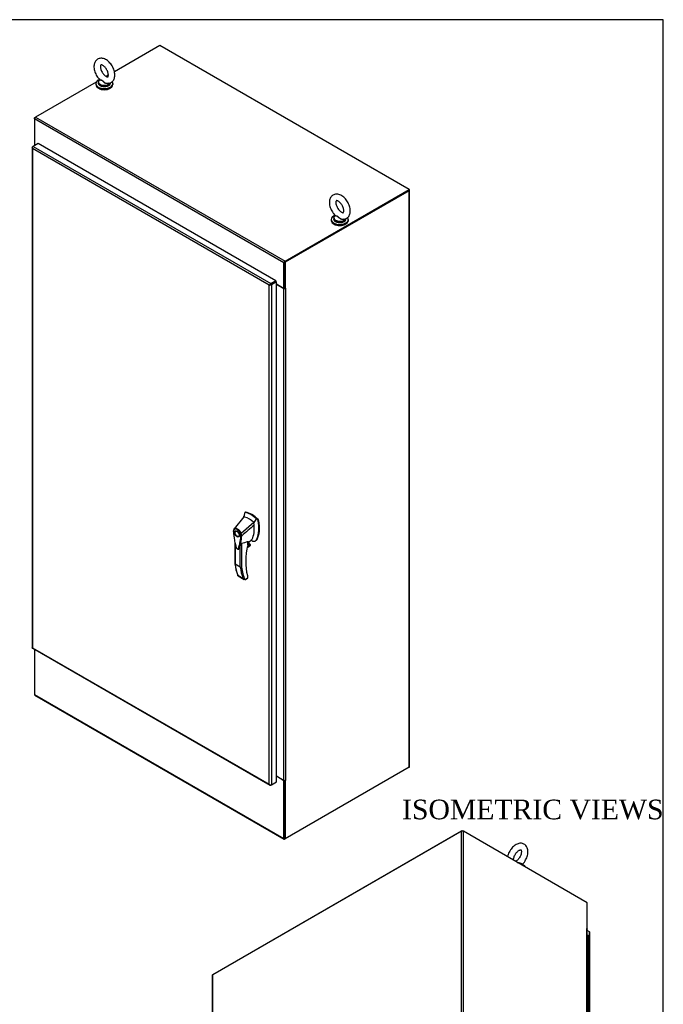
# Model space of a CAD drawing. Header units: inches. Extents: x 1 to 299, y -2 to 199.
# Tile 12 of 12: x 234 to 299, y 99 to 199. Entities that reach past the tile are written whole.
import ezdxf
from ezdxf.enums import TextEntityAlignment as Align

# ---------------------------------------------------------------- set-up
doc = ezdxf.new("R2010")
doc.units = ezdxf.units.IN
doc.header["$MEASUREMENT"] = 0
for name, color, linetype in [('COM54746-60', 7, 'Continuous'), ('COM56670-3', 7, 'Continuous'), ('COM71199-4', 7, 'Continuous'), ('COM71209-3', 7, 'Continuous'), ('COM71210-4', 7, 'Continuous'), ('Default', 7, 'Continuous'), ('HAN13068', 7, 'Continuous'), ('SCS86414', 7, 'Continuous'), ('WAF25377', 7, 'Continuous'), ('WAM254785', 7, 'Continuous')]:
    doc.layers.add(name, color=color, linetype=linetype)
doc.styles.add('SEACAD_Times_New_Roman', font='times.ttf')

# ---------------------------------------------------------------- blocks, each defined once
blk = doc.blocks.new('SE6')
at = {"layer": 'COM56670-3', "color": 7, "linetype": 'Continuous'}
for p, q in [((248.19, 196.3), (243.58, 193.63)), ((273.55, 181.65), (248.19, 196.3)), ((241.71, 192.56), (235.56, 189.01)), ((242.95, 193.27), (242.74, 193.15)), ((260.82, 174.19), (235.46, 188.83)), ((235.46, 188.83), (235.46, 186.22)), ((235.56, 189.01), (260.93, 174.36)), ((235.46, 186.22), (235.55, 186.17)), ((260.93, 174.36), (273.55, 181.65)), ((260.93, 174.28), (273.55, 181.57)), ((273.55, 181.65), (273.55, 181.57)), ((260.82, 171.57), (260.82, 174.19)), ((260.89, 171.61), (260.89, 174.23)), ((259.8, 172.18), (259.8, 172.18)), ((259.87, 172.22), (259.87, 172.22)), ((260.05, 172.02), (260.82, 171.57)), ((260.89, 171.61), (260.82, 171.57))]:
    blk.add_line(p, q, dxfattribs=at)
for centre, major_axis, start_param, end_param in [((235.56, 188.89), (0.071, 0.124), 0.785398, 2.356194), ((260.93, 174.24), (-0.071, -0.124), 3.926991, 5.497787)]:
    blk.add_ellipse(centre, major_axis=major_axis, ratio=0.57735, start_param=start_param, end_param=end_param, dxfattribs=at)
at = {"layer": 'COM71199-4', "color": 7, "linetype": 'Continuous'}
for p, q in [((235.22, 185.92), (235.19, 185.91)), ((235.19, 185.92), (235.19, 135.02)), ((235.23, 185.98), (235.3, 186.02)), ((235.23, 185.83), (235.23, 185.83)), ((235.23, 185.83), (235.23, 135)), ((235.23, 185.83), (235.23, 185.83)), ((259.33, 171.91), (235.23, 185.83)), ((235.23, 185.83), (235.23, 185.83)), ((235.23, 185.83), (235.23, 185.83)), ((235.23, 185.83), (235.23, 185.83)), ((235.81, 186.32), (235.3, 186.02)), ((235.3, 186.02), (259.47, 172.07)), ((259.99, 172.36), (235.81, 186.32)), ((259.43, 171.96), (259.33, 171.91)), ((259.33, 171.91), (259.43, 171.96)), ((259.33, 171.91), (259.33, 171.91)), ((259.33, 121.09), (259.33, 171.91)), ((259.33, 171.91), (259.33, 171.91)), ((259.33, 171.91), (259.33, 171.91)), ((259.33, 171.91), (259.33, 171.91)), ((259.43, 171.96), (259.39, 171.97)), ((259.43, 171.96), (259.42, 171.93)), ((259.47, 171.99), (259.43, 171.96)), ((259.43, 171.96), (259.47, 171.99)), ((259.99, 172.36), (259.47, 172.07)), ((259.99, 172.29), (259.47, 171.99)), ((259.99, 172.29), (259.47, 171.99)), ((259.47, 171.99), (259.47, 171.99)), ((259.47, 171.99), (259.47, 171.99)), ((259.47, 171.99), (259.47, 171.99)), ((259.47, 171.99), (259.47, 171.99)), ((260.05, 172.25), (259.54, 171.95)), ((259.54, 171.95), (259.54, 121.05)), ((259.99, 172.36), (259.99, 172.29)), ((260.05, 172.25), (259.99, 172.29)), ((260.05, 121.35), (260.05, 172.25)), ((235.23, 135), (259.33, 121.09)), ((235.23, 135), (235.23, 135)), ((235.23, 135), (235.23, 135)), ((235.23, 135), (235.23, 135)), ((235.23, 135), (235.23, 135)), ((235.23, 134.96), (259.4, 121)), ((259.54, 121.05), (260.05, 121.35)), ((259.33, 121.09), (259.33, 121.09)), ((259.33, 121.09), (259.33, 121.09)), ((259.33, 121.09), (259.33, 121.09)), ((259.33, 121.09), (259.33, 121.09)), ((259.33, 121.09), (259.33, 121.09)), ((259.4, 121.03), (259.39, 121.01)), ((259.47, 121.01), (259.54, 121.05))]:
    blk.add_line(p, q, dxfattribs=at)
for centre, radius, start, end in [((235.36, 185.94), 0.169, 188.668, 221.4311), ((235.48, 185.91), 0.26, 175.7057, 198.6064), ((259.56, 171.77), 0.268, 130.2492, 148.191), ((259.33, 172.18), 0.268, 271.809, 289.7508), ((259.49, 121.14), 0.169, 198.5689, 231.332), ((259.53, 121.26), 0.26, 221.3936, 244.2943)]:
    blk.add_arc(centre, radius, start, end, dxfattribs=at)
for centre, major_axis, start_param, end_param in [((235.33, 185.92), (0.143, 0), 2.356194, 3.27243), ((235.3, 185.9), (0.071, 0.124), 0.785398, 1.701633), ((259.47, 171.95), (0.072, 0.124), 0.785398, 1.701633), ((259.44, 172.01), (0.143, 0), 4.581552, 5.497787), ((235.33, 135.02), (0.143, 0), 3.141593, 3.27243), ((235.3, 135.08), (0.071, 0.124), 3.010756, 3.141593), ((259.47, 121.13), (0.071, 0.124), 3.010756, 3.926991), ((259.44, 121.11), (0.143, 0), 4.581552, 5.497787)]:
    blk.add_ellipse(centre, major_axis=major_axis, ratio=0.57735, start_param=start_param, end_param=end_param, dxfattribs=at)
for points in [[(235.19, 135.01), (235.19, 135.01), (235.2, 135.01), (235.21, 135), (235.21, 135), (235.22, 135), (235.22, 135), (235.23, 135)], [(235.22, 134.96), (235.22, 134.97), (235.22, 134.97), (235.22, 134.98), (235.22, 134.99), (235.22, 134.99), (235.23, 135), (235.23, 135)]]:
    blk.add_open_spline(points, degree=3, knots=[0, 0, 0, 0, 0.5, 0.5, 0.75, 0.75, 1, 1, 1, 1], dxfattribs=at)
at = {"layer": 'COM71209-3', "color": 7, "linetype": 'Continuous'}
for p, q in [((235.46, 134.82), (235.46, 130.23)), ((235.46, 130.23), (260.82, 115.58)), ((235.49, 130.16), (260.85, 115.52)), ((260.82, 121.46), (260.05, 121.91)), ((260.86, 121.49), (260.82, 121.46)), ((260.82, 115.58), (260.82, 121.46)), ((260.89, 115.62), (260.89, 121.48)), ((260.93, 115.52), (260.96, 115.54))]:
    blk.add_line(p, q, dxfattribs=at)
for centre, end_param in [((235.56, 130.29), 3.141593), ((260.93, 115.64), 3.926991)]:
    blk.add_ellipse(centre, major_axis=(0.071, 0.124), ratio=0.57735, start_param=2.356194, end_param=end_param, dxfattribs=at)
at = {"layer": 'COM71210-4', "color": 7, "linetype": 'Continuous'}
for p, q in [((235.46, 188.95), (235.56, 189.01)), ((235.49, 188.93), (235.46, 188.95)), ((235.46, 188.83), (235.46, 188.95)), ((235.45, 186.23), (235.45, 186.11)), ((235.53, 186.15), (235.49, 186.17)), ((235.49, 186.17), (235.49, 186.14)), ((273.49, 181.54), (260.89, 174.26)), ((273.56, 181.5), (260.96, 174.23)), ((273.55, 181.62), (273.56, 181.62)), ((273.56, 122.82), (273.56, 181.5)), ((273.6, 122.88), (273.6, 181.56)), ((260.89, 171.61), (260.89, 174.26)), ((260.89, 174.26), (260.96, 174.23)), ((260.96, 174.23), (260.96, 171.57)), ((260.79, 171.57), (260.05, 171.99)), ((260.79, 171.57), (260.79, 121.51)), ((260.89, 171.61), (260.96, 171.57)), ((261.01, 171.6), (260.96, 171.57)), ((260.99, 171.59), (261.01, 171.58)), ((260.99, 171.57), (261.01, 171.58)), ((260.99, 171.57), (260.99, 121.51)), ((261.01, 171.58), (261.01, 171.6)), ((273.56, 122.82), (260.96, 115.54)), ((260.79, 121.51), (260.05, 121.93)), ((260.89, 115.58), (260.89, 121.48)), ((260.96, 121.46), (260.92, 121.49)), ((261.01, 121.5), (260.96, 121.46)), ((260.96, 121.46), (260.96, 115.54)), ((260.99, 121.51), (261.01, 121.52)), ((260.99, 121.51), (261.01, 121.5)), ((261.01, 121.52), (261.01, 121.5)), ((260.89, 115.58), (260.96, 115.54))]:
    blk.add_line(p, q, dxfattribs=at)
for centre, major_axis, start_param, end_param in [((235.6, 186.23), (0.143, 0), 2.806736, 3.926991), ((273.46, 181.56), (-0.143, 0), 2.356194, 3.926991), ((260.89, 171.63), (-0.143, 0), 0.785398, 2.356194), ((260.89, 171.63), (-0.048, 0), 1.169795, 1.971798), ((273.46, 122.88), (-0.143, 0), 2.356194, 3.141593), ((260.89, 121.57), (-0.143, 0), 0.785398, 2.356194)]:
    blk.add_ellipse(centre, major_axis=major_axis, ratio=0.57735, start_param=start_param, end_param=end_param, dxfattribs=at)
at = {"layer": 'HAN13068', "color": 7, "linetype": 'Continuous'}
for p, q in [((256.8, 148.67), (256.75, 148.32)), ((256.81, 148.71), (256.8, 148.67)), ((256.89, 148.78), (256.83, 148.74)), ((256.86, 148.75), (256.92, 148.78)), ((256.75, 148.32), (255.74, 147.1)), ((257.75, 147.74), (256.48, 146.61)), ((258.14, 148.01), (258.01, 148.14)), ((258.14, 148.01), (258.19, 148.05)), ((258.19, 147.91), (258.25, 147.94)), ((255.74, 147.1), (255.72, 147.06)), ((256, 146.89), (255.91, 146.84)), ((256.21, 146.32), (256.3, 146.37)), ((256.53, 146.37), (256.53, 146.37)), ((255.83, 145.74), (255.83, 143.55)), ((255.86, 145.6), (255.86, 143.51)), ((256.38, 143.21), (256.38, 145.39)), ((256.5, 145.65), (256.5, 143.22)), ((257.08, 145.2), (257.35, 145.36)), ((257.09, 145.22), (257.38, 145.39)), ((257.41, 145.46), (257.1, 145.28)), ((257.11, 145.33), (257.39, 145.5)), ((257.15, 145.48), (257.15, 145.82)), ((257.15, 145.48), (257.26, 145.55)), ((257.16, 145.72), (257.54, 145.99)), ((257.16, 145.51), (257.16, 145.8)), ((257.26, 145.55), (257.26, 145.8)), ((257.27, 145.56), (257.27, 145.8)), ((257.39, 145.5), (257.27, 145.57)), ((257.91, 145.86), (257.97, 145.9)), ((258.02, 145.98), (258.08, 146.01)), ((256.38, 143.21), (255.86, 143.51)), ((256.12, 142.39), (256.64, 142.09)), ((257.14, 142.34), (257.12, 142.4)), ((256.15, 142.32), (256.78, 141.95)), ((256.84, 141.93), (257.13, 142.1)), ((256.91, 141.94), (257.12, 142.07)), ((257.13, 142.1), (257.13, 142.3)), ((257.15, 142.12), (257.15, 142.28))]:
    blk.add_line(p, q, dxfattribs=at)
for centre, radius, start, end in [((249.79, 149.06), 6.99, 353.8843, 354.5783), ((256.86, 148.7), 0.0478, 80.5716, 170.0937), ((255.29, 147.19), 2.99, 336.0649, 13.9955), ((257.99, 147.87), 0.21, 12.1242, 44.3115), ((256.01, 146.89), 0.337, 153.4541, 184.2061), ((255.99, 146.83), 0.32, 141.112, 182.475), ((256.01, 146.89), 0.337, 141.5522, 146.8582), ((251.56, 146.74), 4.98, 340.5654, 355.8254), ((256.4, 146.77), 0.181, 272.9811, 295.5392), ((255.74, 146.36), 0.708, 1.4293, 19.0682), ((256.49, 146.46), 0.0931, 241.1724, 292.5455), ((255.77, 146.33), 0.755, 2.9815, 21.3214), ((256.24, 147.88), 2.25, 276.8327, 293.9054), ((257.1, 145.51), 0.06, 346.4629, 0), ((257.29, 145.46), 0.119, 301.763, 322.5007), ((257.37, 145.46), 0.0385, 352.4842, 59.4722), ((256.15, 142.77), 3.42, 65.1777, 67.5781), ((256.16, 145.12), 0.105, 246.7835, 310.8741), ((260.33, 144.02), 4.52, 185.9546, 201.783), ((256.44, 143.33), 0.133, 243.41, 300.7988), ((256.95, 142.27), 0.36, 210.4521, 251.4662), ((256.69, 142), 0.158, 335.6435, 336.4006), ((257.09, 142.12), 0.06, 300, 360)]:
    blk.add_arc(centre, radius, start, end, dxfattribs=at)
for centre, major_axis, ratio, start_param, end_param in [((259.36, 146.49), (-1.86, 3.22), 0.57735, 0.554197, 0.65814), ((257.5, 146.4), (-1.29, 2.24), 0.57735, 5.216072, 5.852948), ((256.95, 148.67), (0.062, -0.108), 0.57735, 2.711356, 3.141593), ((257.56, 146.43), (-1.29, 2.24), 0.57735, 5.142626, 5.852948), ((257.25, 146.26), (-1.14, 1.98), 0.57735, -0.49151, -0.47064), ((257.25, 146.26), (-1.14, 1.98), 0.57735, -0.533193, -0.49151), ((257.25, 146.26), (-1.14, 1.98), 0.57735, 5.183029, 5.749992), ((255.39, 148.5), (1.71, -2.96), 0.57735, 0.347274, 0.9125), ((255.39, 148.5), (1.71, -2.96), 0.57735, 0.961917, 1.005578), ((255.39, 148.5), (1.71, -2.96), 0.57735, 0.934083, 0.961917), ((255.39, 148.5), (1.71, -2.96), 0.57735, 0.9125, 0.934083), ((255.7, 148.67), (1.86, -3.22), 0.57735, 0.347274, 1.032882), ((258.16, 147.97), (0.063, -0.108), 0.57735, 1.032882, 2.001033), ((256.15, 146.63), (0.175, -0.303), 0.57735, 3.396895, 3.682808), ((256.15, 146.63), (0.175, -0.303), 0.57735, 5.74197, 6.027883), ((261.51, 146.37), (-3.24, -5.61), 0.57735, 5.185461, 5.779523), ((257.1, 145.51), (-0.06, 0), 0.57735, 2.356194, 3.141593), ((257.1, 145.51), (-0.0583, 0.014), 0.372014, 2.470308, 3.141593), ((257.1, 145.62), (-0.101, -0.175), 0.57735, 1.252561, 2.851005), ((257.09, 145.62), (-0.094, -0.162), 0.57735, 1.387509, 2.781229), ((257.24, 145.56), (-0.03, 0), 0.57735, 2.356194, 3.141593), ((257.33, 145.43), (-0.063, -0.108), 0.57735, 1.492881, 2.113829), ((257.29, 146.37), (-0.225, 0.39), 0.57735, 3.225014, 3.488867), ((257.54, 146.51), (0.375, -0.65), 0.57735, -0.71714, -0.516378), ((257.54, 146.51), (-0.375, 0.65), 0.57735, 2.625215, 3.488867), ((257.6, 146.55), (-0.375, 0.65), 0.57735, 3.141593, 3.488867), ((261.05, 147.27), (-3.7, -6.41), 0.57735, -0.658671, -0.441314), ((261.57, 146.97), (-3.7, -6.41), 0.57735, -0.658671, -0.441314), ((261.63, 146.93), (-3.65, -6.33), 0.57735, 5.625294, 5.881649), ((261.51, 146.37), (-3.24, -5.61), 0.57735, -0.503663, -0.488515), ((257.08, 142.32), (-0.0573, -0.0179), 0.720992, 2.15675, 3.142729), ((257.06, 142.14), (-0.0623, 0.0676), 0.368973, 3.059018, 3.844416), ((257.06, 142.14), (-0.0897, 0.0201), 0.368973, 2.438769, 3.224167)]:
    blk.add_ellipse(centre, major_axis=major_axis, ratio=ratio, start_param=start_param, end_param=end_param, dxfattribs=at)
for major_axis in [(0.175, -0.303), (0.15, -0.26)]:
    blk.add_ellipse((256.06, 146.58), major_axis=major_axis, ratio=0.57735, dxfattribs=at)
for points in [[(257.79, 147.46), (257.37, 147.1), (256.95, 146.74), (256.53, 146.37)], [(258.01, 148.14), (257.92, 148), (257.84, 147.87), (257.75, 147.74)], [(256.26, 145.08), (256.25, 145.06), (256.24, 145.05), (256.23, 145.04)]]:
    blk.add_open_spline(points, degree=3, dxfattribs=at)
for points, knots in [([(255.67, 146.86), (255.67, 146.86), (255.66, 146.86), (255.66, 146.85), (255.66, 146.84), (255.66, 146.84), (255.66, 146.84), (255.66, 146.83), (255.66, 146.83), (255.66, 146.83), (255.67, 146.82), (255.67, 146.82), (255.67, 146.82), (255.68, 146.82)], [0, 0, 0, 0, 0.25, 0.25, 0.5, 0.5, 0.625, 0.625, 0.75, 0.75, 0.875, 0.875, 1, 1, 1, 1]), ([(255.68, 146.82), (255.7, 146.53), (255.73, 146.24), (255.81, 145.79), (255.84, 145.64), (255.9, 145.42), (255.92, 145.34), (255.94, 145.24), (255.95, 145.22), (255.96, 145.19), (255.97, 145.17), (256, 145.11), (256.03, 145.08), (256.08, 145.06), (256.09, 145.06), (256.1, 145.05)], [0, 0, 0, 0, 0.25, 0.25, 0.375, 0.375, 0.4375, 0.4375, 0.453125, 0.453125, 0.46875, 0.46875, 0.5, 0.5, 0.5136452, 0.5136452, 0.5136452, 0.5136452]), ([(255.74, 147.1), (255.74, 147.09), (255.73, 147.08), (255.73, 147.05), (255.74, 147.04), (255.75, 147.03)], [0, 0, 0, 0, 0.5, 0.5, 1, 1, 1, 1]), ([(255.74, 147.1), (255.77, 147.12), (255.79, 147.13), (255.85, 147.15), (255.88, 147.16), (255.95, 147.15), (255.98, 147.15), (256.05, 147.12), (256.09, 147.1), (256.16, 147.05), (256.2, 147.02), (256.27, 146.95), (256.3, 146.92), (256.36, 146.84), (256.39, 146.79), (256.44, 146.7), (256.46, 146.65), (256.48, 146.61)], [0, 0, 0, 0, 0.125, 0.125, 0.25, 0.25, 0.375, 0.375, 0.5, 0.5, 0.625, 0.625, 0.75, 0.75, 0.875, 0.875, 1, 1, 1, 1]), ([(256.41, 146.59), (256.39, 146.63), (256.37, 146.67), (256.35, 146.73), (256.34, 146.74), (256.33, 146.76), (256.32, 146.77), (256.3, 146.8), (256.29, 146.81), (256.26, 146.85), (256.25, 146.87), (256.23, 146.89), (256.22, 146.9), (256.2, 146.92), (256.2, 146.93), (256.16, 146.96), (256.12, 146.99), (256.06, 147.03), (256.03, 147.05), (255.99, 147.07), (255.98, 147.07), (255.96, 147.07), (255.95, 147.08), (255.93, 147.08), (255.91, 147.08), (255.88, 147.09), (255.87, 147.09), (255.84, 147.08), (255.83, 147.08), (255.79, 147.07), (255.77, 147.05), (255.75, 147.03)], [0, 0, 0, 0, 0.125, 0.125, 0.15625, 0.15625, 0.1875, 0.1875, 0.25, 0.25, 0.3125, 0.3125, 0.34375, 0.34375, 0.375, 0.375, 0.5, 0.5, 0.625, 0.625, 0.65625, 0.65625, 0.6875, 0.6875, 0.75, 0.75, 0.8125, 0.8125, 0.875, 0.875, 1, 1, 1, 1]), ([(256.1, 145.05), (256.12, 145.05), (256.13, 145.05), (256.16, 145.06), (256.16, 145.07), (256.18, 145.09), (256.18, 145.11), (256.21, 145.17), (256.23, 145.23), (256.28, 145.4), (256.31, 145.51), (256.39, 145.86), (256.43, 146.11), (256.45, 146.38)], [0.5136452, 0.5136452, 0.5136452, 0.5136452, 0.53125, 0.53125, 0.546875, 0.546875, 0.5625, 0.5625, 0.625, 0.625, 0.75, 0.75, 1, 1, 1, 1]), ([(256.38, 145.39), (256.36, 145.32), (256.33, 145.25), (256.3, 145.15), (256.29, 145.12), (256.27, 145.07), (256.26, 145.06), (256.24, 145.05)], [0, 0, 0, 0, 0.2045748, 0.2045748, 0.3106572, 0.3106572, 0.3641506, 0.3641506, 0.3641506, 0.3641506]), ([(256.38, 145.39), (256.39, 145.43), (256.4, 145.47), (256.43, 145.54), (256.44, 145.56), (256.46, 145.6), (256.46, 145.61), (256.48, 145.63), (256.48, 145.63), (256.49, 145.64), (256.5, 145.65), (256.5, 145.65)], [0, 0, 0, 0, 0.5, 0.5, 0.75, 0.75, 0.875, 0.875, 0.9375, 0.9375, 1, 1, 1, 1]), ([(257.15, 145.82), (257.15, 145.82), (257.15, 145.83), (257.16, 145.83), (257.16, 145.82), (257.16, 145.82), (257.16, 145.82), (257.16, 145.81), (257.16, 145.81), (257.16, 145.81), (257.16, 145.81), (257.16, 145.81)], [0, 0, 0, 0, 0.0625, 0.0625, 0.125, 0.125, 0.25, 0.25, 0.375, 0.375, 0.3976584, 0.3976584, 0.3976584, 0.3976584]), ([(255.86, 143.51), (255.86, 143.51), (255.85, 143.51), (255.85, 143.52), (255.84, 143.52), (255.84, 143.53), (255.84, 143.53), (255.83, 143.54), (255.83, 143.54), (255.83, 143.55)], [0, 0, 0, 0, 0.125, 0.125, 0.25, 0.25, 0.375, 0.375, 0.4994523, 0.4994523, 0.4994523, 0.4994523]), ([(256.15, 142.32), (256.15, 142.32), (256.15, 142.32), (256.14, 142.33), (256.14, 142.33), (256.13, 142.34), (256.13, 142.35), (256.12, 142.36), (256.12, 142.37), (256.12, 142.38), (256.12, 142.38), (256.12, 142.39)], [0.2815674, 0.2815674, 0.2815674, 0.2815674, 0.375, 0.375, 0.5, 0.5, 0.75, 0.75, 0.875, 0.875, 1, 1, 1, 1]), ([(257.15, 142.28), (257.15, 142.28), (257.15, 142.28), (257.15, 142.31), (257.14, 142.32), (257.14, 142.34)], [0, 0, 0, 0, 0.010769, 0.221303, 1, 1, 1, 1]), ([(256.84, 141.93), (256.85, 141.93), (256.87, 141.93), (256.88, 141.93), (256.89, 141.93), (256.9, 141.94), (256.9, 141.94), (256.91, 141.94)], [0, 0, 0, 0, 0.25, 0.25, 0.375, 0.375, 0.4533737, 0.4533737, 0.4533737, 0.4533737]), ([(257.15, 142.28), (257.15, 142.28), (257.15, 142.28), (257.15, 142.28), (257.15, 142.28), (257.14, 142.29), (257.13, 142.29), (257.13, 142.3)], [0.4406417, 0.4406417, 0.4406417, 0.4406417, 0.5, 0.5, 0.75, 0.75, 1, 1, 1, 1])]:
    blk.add_open_spline(points, degree=3, knots=knots, dxfattribs=at)
at = {"layer": 'SCS86414', "color": 7, "linetype": 'Continuous'}
for p, q in [((241.93, 192.57), (241.93, 192.47)), ((242.08, 192.82), (242.06, 192.81)), ((243.18, 192.47), (243.18, 192.51)), ((265.88, 178.74), (265.88, 178.64)), ((266.03, 179), (266.01, 178.98)), ((267.13, 178.64), (267.13, 178.68))]:
    blk.add_line(p, q, dxfattribs=at)
for centre, major_axis, start_param, end_param in [((242.55, 192.6), (0.611, 0), 3.052327, 5.964248), ((242.55, 192.57), (-0.625, 0), 5.983062, 6.283185), ((242.55, 192.57), (-0.625, 0), 0, 0.608397), ((242.55, 192.47), (-0.625, 0), 0, 3.141593), ((242.55, 192.6), (0.611, 0), 2.514731, 3.052327), ((242.55, 192.57), (-0.625, 0), 2.579285, 2.948635), ((242.55, 192.57), (-0.625, 0), 0.608397, 2.579285), ((266.5, 178.77), (0.611, 0), 3.052327, 5.964248), ((266.5, 178.74), (-0.625, 0), 5.983071, 6.283185), ((266.5, 178.74), (-0.625, 0), 0, 0.608397), ((266.5, 178.64), (-0.625, 0), 0, 3.141593), ((266.5, 178.77), (0.611, 0), 2.514731, 3.052327), ((266.5, 178.74), (-0.625, 0), 0.608397, 2.579285), ((266.5, 178.74), (-0.625, 0), 2.579285, 2.948635)]:
    blk.add_ellipse(centre, major_axis=major_axis, ratio=0.57735, start_param=start_param, end_param=end_param, dxfattribs=at)
for points, knots in [([(243.62, 193.3), (243.62, 193.34), (243.61, 193.45), (243.58, 193.65), (243.51, 193.88), (243.4, 194.11), (243.27, 194.33), (243.12, 194.52), (242.95, 194.7), (242.76, 194.84), (242.57, 194.93), (242.37, 194.99), (242.19, 195), (242.02, 194.97), (241.85, 194.9), (241.71, 194.79), (241.61, 194.65), (241.54, 194.48), (241.49, 194.29), (241.49, 194.08), (241.51, 193.86), (241.58, 193.63), (241.67, 193.4), (241.79, 193.18), (241.93, 192.98), (242.03, 192.88), (242.09, 192.82)], [0, 0, 0, 0, 0.024787, 0.069453, 0.113962, 0.158296, 0.202572, 0.247014, 0.291831, 0.337306, 0.383606, 0.424643, 0.463547, 0.500798, 0.540979, 0.579457, 0.617311, 0.655904, 0.696381, 0.739066, 0.783259, 0.827805, 0.87219, 0.916461, 0.960834, 1, 1, 1, 1]), ([(242.96, 193.3), (242.96, 193.28), (242.95, 193.22), (242.94, 193.15), (242.92, 193.11), (242.91, 193.11), (242.9, 193.11), (242.86, 193.1), (242.79, 193.12), (242.69, 193.17), (242.58, 193.26), (242.47, 193.38), (242.36, 193.52), (242.27, 193.68), (242.2, 193.84), (242.16, 194), (242.15, 194.14), (242.16, 194.24), (242.18, 194.31), (242.2, 194.33), (242.2, 194.33), (242.21, 194.33), (242.26, 194.33), (242.35, 194.31), (242.45, 194.24), (242.56, 194.15), (242.68, 194.02), (242.78, 193.87), (242.86, 193.71), (242.92, 193.55), (242.95, 193.4), (242.95, 193.33), (242.96, 193.3)], [0, 0, 0, 0, 0.017213, 0.049615, 0.082435, 0.117498, 0.162271, 0.194451, 0.225318, 0.258062, 0.291117, 0.324957, 0.359511, 0.394465, 0.429437, 0.463946, 0.497681, 0.530541, 0.563018, 0.596371, 0.633793, 0.669621, 0.701386, 0.735005, 0.767832, 0.801096, 0.835174, 0.869885, 0.904887, 0.939758, 0.974063, 1, 1, 1, 1]), ([(242.96, 192.45), (242.96, 192.45), (242.96, 192.45), (242.91, 192.42), (242.85, 192.41), (242.76, 192.42), (242.73, 192.42), (242.67, 192.45), (242.64, 192.46), (242.56, 192.51), (242.51, 192.55), (242.44, 192.62), (242.42, 192.64), (242.37, 192.69), (242.35, 192.71), (242.31, 192.74), (242.28, 192.75), (242.24, 192.76), (242.22, 192.76), (242.16, 192.76), (242.13, 192.77), (242.08, 192.78), (242.07, 192.79), (242.08, 192.81)], [0.560449, 0.560449, 0.560449, 0.560449, 0.5625, 0.5625, 0.625, 0.625, 0.65625, 0.65625, 0.6875, 0.6875, 0.75, 0.75, 0.78125, 0.78125, 0.8125, 0.8125, 0.84375, 0.84375, 0.875, 0.875, 0.9375, 0.9375, 1, 1, 1, 1]), ([(242.08, 192.82), (242.09, 192.82), (242.1, 192.81), (242.13, 192.8), (242.16, 192.79), (242.22, 192.78), (242.24, 192.78), (242.28, 192.77), (242.3, 192.76), (242.37, 192.72), (242.42, 192.67), (242.51, 192.59), (242.56, 192.55), (242.67, 192.48), (242.73, 192.46), (242.79, 192.45), (242.8, 192.45), (242.81, 192.45)], [0.0403192, 0.0403192, 0.0403192, 0.0403192, 0.0625, 0.0625, 0.125, 0.125, 0.15625, 0.15625, 0.1875, 0.1875, 0.25, 0.25, 0.3125, 0.3125, 0.375, 0.375, 0.3803719, 0.3803719, 0.3803719, 0.3803719]), ([(242.81, 192.45), (242.82, 192.45), (242.9, 192.44), (243.03, 192.45), (243.2, 192.5), (243.34, 192.6), (243.46, 192.73), (243.55, 192.89), (243.6, 193.07), (243.62, 193.21), (243.62, 193.29), (243.62, 193.3)], [0, 0, 0, 0, 0.040336, 0.171029, 0.298049, 0.433083, 0.564709, 0.696808, 0.834081, 0.981566, 1, 1, 1, 1]), ([(267.57, 179.47), (267.57, 179.51), (267.56, 179.62), (267.53, 179.83), (267.46, 180.06), (267.35, 180.29), (267.22, 180.5), (267.07, 180.7), (266.9, 180.87), (266.71, 181.01), (266.52, 181.11), (266.32, 181.16), (266.14, 181.17), (265.97, 181.15), (265.8, 181.07), (265.66, 180.96), (265.56, 180.82), (265.49, 180.65), (265.44, 180.47), (265.44, 180.26), (265.46, 180.03), (265.53, 179.8), (265.62, 179.57), (265.74, 179.35), (265.88, 179.15), (265.98, 179.05), (266.04, 178.99)], [0, 0, 0, 0, 0.024787, 0.069453, 0.113962, 0.158296, 0.202572, 0.247014, 0.291831, 0.337306, 0.383606, 0.424643, 0.463547, 0.500798, 0.540979, 0.579457, 0.617311, 0.655904, 0.696381, 0.739066, 0.783259, 0.827805, 0.87219, 0.916461, 0.960834, 1, 1, 1, 1]), ([(266.91, 179.47), (266.9, 179.45), (266.9, 179.4), (266.89, 179.33), (266.86, 179.29), (266.86, 179.28), (266.85, 179.28), (266.81, 179.28), (266.74, 179.3), (266.64, 179.35), (266.53, 179.43), (266.42, 179.55), (266.31, 179.69), (266.22, 179.85), (266.15, 180.02), (266.11, 180.17), (266.1, 180.31), (266.11, 180.42), (266.13, 180.48), (266.15, 180.5), (266.15, 180.5), (266.16, 180.51), (266.21, 180.51), (266.29, 180.48), (266.4, 180.42), (266.51, 180.32), (266.63, 180.19), (266.73, 180.05), (266.81, 179.88), (266.87, 179.72), (266.9, 179.58), (266.9, 179.5), (266.91, 179.47)], [0, 0, 0, 0, 0.017213, 0.049615, 0.082435, 0.117498, 0.162271, 0.194451, 0.225318, 0.258062, 0.291117, 0.324957, 0.359511, 0.394465, 0.429437, 0.463946, 0.497681, 0.530541, 0.563018, 0.596371, 0.633793, 0.669621, 0.701386, 0.735005, 0.767832, 0.801096, 0.835174, 0.869885, 0.904887, 0.939758, 0.974063, 1, 1, 1, 1]), ([(266.75, 178.62), (266.77, 178.62), (266.85, 178.61), (266.98, 178.62), (267.15, 178.68), (267.29, 178.77), (267.41, 178.9), (267.5, 179.06), (267.55, 179.24), (267.57, 179.38), (267.57, 179.46), (267.57, 179.47)], [0, 0, 0, 0, 0.040336, 0.171029, 0.298049, 0.433083, 0.564709, 0.696808, 0.834081, 0.981566, 1, 1, 1, 1]), ([(266.91, 178.62), (266.91, 178.62), (266.91, 178.62), (266.86, 178.59), (266.8, 178.58), (266.71, 178.59), (266.68, 178.6), (266.62, 178.62), (266.59, 178.63), (266.51, 178.68), (266.46, 178.73), (266.39, 178.79), (266.37, 178.82), (266.32, 178.86), (266.3, 178.88), (266.26, 178.91), (266.23, 178.92), (266.19, 178.93), (266.17, 178.93), (266.11, 178.94), (266.08, 178.94), (266.03, 178.95), (266.02, 178.96), (266.03, 178.98)], [0.560449, 0.560449, 0.560449, 0.560449, 0.5625, 0.5625, 0.625, 0.625, 0.65625, 0.65625, 0.6875, 0.6875, 0.75, 0.75, 0.78125, 0.78125, 0.8125, 0.8125, 0.84375, 0.84375, 0.875, 0.875, 0.9375, 0.9375, 1, 1, 1, 1]), ([(266.03, 178.99), (266.04, 178.99), (266.05, 178.98), (266.08, 178.97), (266.11, 178.97), (266.17, 178.96), (266.19, 178.95), (266.23, 178.94), (266.25, 178.93), (266.32, 178.89), (266.36, 178.85), (266.46, 178.76), (266.51, 178.72), (266.62, 178.65), (266.68, 178.63), (266.74, 178.62), (266.75, 178.62), (266.75, 178.62)], [0.0403192, 0.0403192, 0.0403192, 0.0403192, 0.0625, 0.0625, 0.125, 0.125, 0.15625, 0.15625, 0.1875, 0.1875, 0.25, 0.25, 0.3125, 0.3125, 0.375, 0.375, 0.3803719, 0.3803719, 0.3803719, 0.3803719])]:
    blk.add_open_spline(points, degree=3, knots=knots, dxfattribs=at)
for points in [[(242.08, 192.81), (242.08, 192.81), (242.08, 192.82), (242.08, 192.82)], [(266.03, 178.98), (266.03, 178.98), (266.03, 178.99), (266.03, 178.99)]]:
    blk.add_open_spline(points, degree=3, dxfattribs=at)
at = {"layer": 'WAF25377', "color": 7, "linetype": 'Continuous'}
for p, q in [((241.68, 192.42), (241.68, 192.33)), ((243.43, 192.33), (243.43, 192.42)), ((265.63, 178.59), (265.63, 178.5)), ((267.38, 178.5), (267.38, 178.59))]:
    blk.add_line(p, q, dxfattribs=at)
for centre, start_param, end_param in [((242.55, 192.42), 5.295819, 6.283185), ((242.55, 192.42), 0, 3.546018), ((242.55, 192.33), 0, 3.141593), ((266.5, 178.59), 5.293585, 6.283185), ((266.5, 178.59), 0, 3.552303), ((266.5, 178.5), 0, 3.141593)]:
    blk.add_ellipse(centre, major_axis=(-0.875, 0), ratio=0.57735, start_param=start_param, end_param=end_param, dxfattribs=at)
at = {"layer": 'WAM254785', "color": 7, "linetype": 'Continuous'}
for centre, major_axis, start_param, end_param in [((242.55, 192.23), (0.75, 0), 3.846786, 5.577992), ((266.5, 178.4), (-0.75, 0), 0.705193, 2.436399)]:
    blk.add_ellipse(centre, major_axis=major_axis, ratio=0.57735, start_param=start_param, end_param=end_param, dxfattribs=at)
blk = doc.blocks.new('SE7')
at = {"layer": 'COM54746-60', "color": 7, "linetype": 'Continuous'}
for p, q in [((291.68, 105.69), (291.71, 105.69)), ((291.71, 104.87), (291.71, 105.69)), ((291.83, 104.8), (291.83, 105.62)), ((291.71, 104.05), (291.71, 104.87)), ((291.83, 103.99), (291.83, 104.8)), ((291.71, 103.24), (291.71, 104.05)), ((291.83, 103.17), (291.83, 103.99)), ((291.71, 102.42), (291.71, 103.24)), ((291.71, 101.6), (291.71, 102.42)), ((291.83, 102.35), (291.83, 103.17)), ((291.83, 101.54), (291.83, 102.35)), ((291.71, 100.79), (291.71, 101.6)), ((291.83, 100.72), (291.83, 101.54)), ((291.71, 99.97), (291.71, 100.79)), ((291.83, 99.9), (291.83, 100.72)), ((291.71, 99.15), (291.71, 99.97)), ((291.83, 99.09), (291.83, 99.9)), ((291.71, 98.34), (291.71, 99.15)), ((291.71, 97.52), (291.71, 98.34)), ((291.83, 98.27), (291.83, 99.09)), ((291.83, 97.45), (291.83, 98.27)), ((291.71, 96.71), (291.71, 97.52)), ((291.83, 96.64), (291.83, 97.45)), ((291.71, 95.89), (291.71, 96.71)), ((291.83, 95.82), (291.83, 96.64)), ((291.71, 95.07), (291.71, 95.89)), ((291.83, 95), (291.83, 95.82)), ((291.71, 94.26), (291.71, 95.07)), ((291.71, 93.44), (291.71, 94.26)), ((291.83, 94.19), (291.83, 95)), ((291.71, 92.62), (291.71, 93.44)), ((291.83, 93.37), (291.83, 94.19)), ((291.83, 92.56), (291.83, 93.37)), ((291.71, 91.81), (291.71, 92.62)), ((291.83, 91.74), (291.83, 92.56)), ((291.71, 90.99), (291.71, 91.81)), ((291.83, 90.92), (291.83, 91.74)), ((291.71, 90.17), (291.71, 90.99)), ((291.83, 90.11), (291.83, 90.92)), ((291.71, 89.36), (291.71, 90.17)), ((291.71, 88.54), (291.71, 89.36)), ((291.83, 89.29), (291.83, 90.11)), ((291.83, 88.47), (291.83, 89.29)), ((291.71, 87.72), (291.71, 88.54)), ((291.83, 87.66), (291.83, 88.47)), ((291.71, 86.91), (291.71, 87.72)), ((291.83, 86.84), (291.83, 87.66)), ((291.71, 86.09), (291.71, 86.91)), ((291.83, 86.02), (291.83, 86.84)), ((291.71, 85.27), (291.71, 86.09)), ((291.71, 84.46), (291.71, 85.27)), ((291.83, 85.21), (291.83, 86.02)), ((291.83, 84.39), (291.83, 85.21)), ((291.71, 83.64), (291.71, 84.46)), ((291.83, 83.57), (291.83, 84.39)), ((291.71, 82.83), (291.71, 83.64)), ((291.83, 82.76), (291.83, 83.57)), ((291.71, 82.01), (291.71, 82.83)), ((291.83, 81.94), (291.83, 82.76)), ((291.71, 81.19), (291.71, 82.01)), ((291.71, 80.38), (291.71, 81.19)), ((291.83, 81.12), (291.83, 81.94)), ((291.71, 79.56), (291.71, 80.38)), ((291.83, 80.31), (291.83, 81.12)), ((291.83, 79.49), (291.83, 80.31)), ((291.71, 78.74), (291.71, 79.56)), ((291.83, 78.68), (291.83, 79.49)), ((291.71, 77.93), (291.71, 78.74)), ((291.83, 77.86), (291.83, 78.68)), ((291.71, 77.11), (291.71, 77.93)), ((291.83, 77.04), (291.83, 77.86)), ((291.71, 76.29), (291.71, 77.11)), ((291.71, 75.48), (291.71, 76.29)), ((291.83, 76.23), (291.83, 77.04)), ((291.83, 75.41), (291.83, 76.23)), ((291.71, 74.66), (291.71, 75.48)), ((291.83, 74.59), (291.83, 75.41)), ((291.71, 73.84), (291.71, 74.66)), ((291.83, 73.78), (291.83, 74.59)), ((291.71, 73.03), (291.71, 73.84)), ((291.83, 72.96), (291.83, 73.78)), ((291.71, 72.21), (291.71, 73.03)), ((291.71, 71.39), (291.71, 72.21)), ((291.83, 72.14), (291.83, 72.96)), ((291.71, 70.58), (291.71, 71.39)), ((291.83, 71.33), (291.83, 72.14)), ((291.83, 70.51), (291.83, 71.33)), ((291.71, 69.76), (291.71, 70.58)), ((291.83, 69.69), (291.83, 70.51)), ((291.71, 68.94), (291.71, 69.76)), ((291.83, 68.88), (291.83, 69.69)), ((291.71, 68.13), (291.71, 68.94)), ((291.83, 68.06), (291.83, 68.88)), ((291.71, 67.31), (291.71, 68.13)), ((291.71, 66.5), (291.71, 67.31)), ((291.83, 67.24), (291.83, 68.06)), ((291.83, 66.43), (291.83, 67.24)), ((291.71, 65.68), (291.71, 66.5)), ((291.83, 65.61), (291.83, 66.43)), ((291.71, 64.86), (291.71, 65.68)), ((291.83, 64.79), (291.83, 65.61)), ((291.71, 64.05), (291.71, 64.86)), ((291.83, 63.98), (291.83, 64.79)), ((291.71, 63.23), (291.71, 64.05)), ((291.71, 62.41), (291.71, 63.23)), ((291.83, 63.16), (291.83, 63.98)), ((291.83, 62.35), (291.83, 63.16)), ((291.71, 61.6), (291.71, 62.41)), ((291.83, 61.53), (291.83, 62.35)), ((291.71, 60.78), (291.71, 61.6)), ((291.83, 60.71), (291.83, 61.53)), ((291.71, 59.96), (291.71, 60.78)), ((291.83, 59.9), (291.83, 60.71)), ((291.71, 59.15), (291.71, 59.96)), ((291.71, 58.33), (291.71, 59.15)), ((291.83, 59.08), (291.83, 59.9)), ((291.71, 57.51), (291.71, 58.33)), ((291.83, 58.26), (291.83, 59.08)), ((291.83, 57.45), (291.83, 58.26)), ((291.71, 56.7), (291.71, 57.51)), ((291.83, 56.63), (291.83, 57.45)), ((291.68, 56.7), (291.71, 56.7)), ((291.68, 56.56), (291.76, 56.61)), ((291.68, 56.61), (291.68, 56.6)), ((291.68, 56.61), (291.68, 56.61)), ((291.8, 56.58), (291.68, 56.51)), ((291.76, 56.61), (291.76, 56.61)), ((291.77, 56.63), (291.77, 56.64))]:
    blk.add_line(p, q, dxfattribs=at)
for centre, major_axis, start_param, end_param in [((291.72, 105.62), (-0.117, 0), 3.141593, 4.757906), ((291.72, 105.66), (-0.05, 0), 4.770895, 4.821314), ((291.72, 104.8), (0.117, 0), 0, 1.909644), ((291.72, 104.8), (-0.117, 0), 3.141593, 4.757906), ((291.72, 103.99), (0.117, 0), 0, 1.908154), ((291.72, 103.17), (0.117, 0), 0, 1.909644), ((291.72, 103.99), (-0.117, 0), 3.141593, 4.757906), ((291.72, 102.35), (0.117, 0), 0, 1.908154), ((291.72, 103.17), (-0.117, 0), 3.141593, 4.757906), ((291.72, 102.35), (-0.117, 0), 3.141593, 4.757906), ((291.72, 101.54), (0.117, 0), 0, 1.909644), ((291.72, 101.54), (-0.117, 0), 3.141593, 4.757906), ((291.72, 100.72), (0.117, 0), 0, 1.908154), ((291.72, 100.72), (-0.117, 0), 3.141593, 4.757906), ((291.72, 99.9), (0.117, 0), 0, 1.909644), ((291.72, 99.9), (-0.117, 0), 3.141593, 4.757906), ((291.72, 99.09), (0.117, 0), 0, 1.908154), ((291.72, 98.27), (0.117, 0), 0, 1.909644), ((291.72, 99.09), (-0.117, 0), 3.141593, 4.757906), ((291.72, 98.27), (-0.117, 0), 3.141593, 4.757906), ((291.72, 97.45), (0.117, 0), 0, 1.908154), ((291.72, 97.45), (-0.117, 0), 3.141593, 4.757906), ((291.72, 96.64), (0.117, 0), 0, 1.909644), ((291.72, 96.64), (-0.117, 0), 3.141593, 4.757906), ((291.72, 95.82), (0.117, 0), 0, 1.908154), ((291.72, 95.82), (-0.117, 0), 3.141593, 4.757906), ((291.72, 95), (0.117, 0), 0, 1.909644), ((291.72, 94.19), (0.117, 0), 0, 1.908154), ((291.72, 95), (-0.117, 0), 3.141593, 4.757906), ((291.72, 94.19), (-0.117, 0), 3.141593, 4.757906), ((291.72, 93.37), (0.117, 0), 0, 1.909644), ((291.72, 93.37), (-0.117, 0), 3.141593, 4.757906), ((291.72, 92.56), (0.117, 0), 0, 1.908154), ((291.72, 92.56), (-0.117, 0), 3.141593, 4.757906), ((291.72, 91.74), (0.117, 0), 0, 1.909644), ((291.72, 91.74), (-0.117, 0), 3.141593, 4.757906), ((291.72, 90.92), (0.117, 0), 0, 1.908154), ((291.72, 90.92), (-0.117, 0), 3.141593, 4.757906), ((291.72, 90.11), (0.117, 0), 0, 1.909644), ((291.72, 89.29), (0.117, 0), 0, 1.908154), ((291.72, 90.11), (-0.117, 0), 3.141593, 4.757906), ((291.72, 89.29), (-0.117, 0), 3.141593, 4.757906), ((291.72, 88.47), (0.117, 0), 0, 1.909644), ((291.72, 88.47), (-0.117, 0), 3.141593, 4.757906), ((291.72, 87.66), (0.117, 0), 0, 1.908154), ((291.72, 87.66), (-0.117, 0), 3.141593, 4.757906), ((291.72, 86.84), (0.117, 0), 0, 1.909644), ((291.72, 86.84), (-0.117, 0), 3.141593, 4.757906), ((291.72, 86.02), (0.117, 0), 0, 1.908154), ((291.72, 85.21), (0.117, 0), 0, 1.909644), ((291.72, 86.02), (-0.117, 0), 3.141593, 4.757906), ((291.72, 85.21), (-0.117, 0), 3.141593, 4.757906), ((291.72, 84.39), (0.117, 0), 0, 1.908154), ((291.72, 84.39), (-0.117, 0), 3.141593, 4.757906), ((291.72, 83.57), (0.117, 0), 0, 1.909644), ((291.72, 83.57), (-0.117, 0), 3.141593, 4.757906), ((291.72, 82.76), (0.117, 0), 0, 1.908154), ((291.72, 82.76), (-0.117, 0), 3.141593, 4.757906), ((291.72, 81.94), (0.117, 0), 0, 1.909644), ((291.72, 81.12), (0.117, 0), 0, 1.908154), ((291.72, 81.94), (-0.117, 0), 3.141593, 4.757906), ((291.72, 81.12), (-0.117, 0), 3.141593, 4.757906), ((291.72, 80.31), (0.117, 0), 0, 1.909644), ((291.72, 80.31), (-0.117, 0), 3.141593, 4.757906), ((291.72, 79.49), (0.117, 0), 0, 1.908154), ((291.72, 79.49), (-0.117, 0), 3.141593, 4.757906), ((291.72, 78.68), (0.117, 0), 0, 1.909644), ((291.72, 78.68), (-0.117, 0), 3.141593, 4.757906), ((291.72, 77.86), (0.117, 0), 0, 1.908154), ((291.72, 77.86), (-0.117, 0), 3.141593, 4.757906), ((291.72, 77.04), (0.117, 0), 0, 1.909644), ((291.72, 76.23), (0.117, 0), 0, 1.908154), ((291.72, 77.04), (-0.117, 0), 3.141593, 4.757906), ((291.72, 76.23), (-0.117, 0), 3.141593, 4.757906), ((291.72, 75.41), (0.117, 0), 0, 1.909644), ((291.72, 75.41), (-0.117, 0), 3.141593, 4.757906), ((291.72, 74.59), (0.117, 0), 0, 1.908154), ((291.72, 74.59), (-0.117, 0), 3.141593, 4.757906), ((291.72, 73.78), (0.117, 0), 0, 1.909644), ((291.72, 73.78), (-0.117, 0), 3.141593, 4.757906), ((291.72, 72.96), (0.117, 0), 0, 1.908154), ((291.72, 72.14), (0.117, 0), 0, 1.909644), ((291.72, 72.96), (-0.117, 0), 3.141593, 4.757906), ((291.72, 72.14), (-0.117, 0), 3.141593, 4.757906), ((291.72, 71.33), (0.117, 0), 0, 1.908154), ((291.72, 71.33), (-0.117, 0), 3.141593, 4.757906), ((291.72, 70.51), (0.117, 0), 0, 1.909644), ((291.72, 70.51), (-0.117, 0), 3.141593, 4.757906), ((291.72, 69.69), (0.117, 0), 0, 1.908154), ((291.72, 69.69), (-0.117, 0), 3.141593, 4.757906), ((291.72, 68.88), (0.117, 0), 0, 1.909644), ((291.72, 68.88), (-0.117, 0), 3.141593, 4.757906), ((291.72, 68.06), (0.117, 0), 0, 1.908154), ((291.72, 67.24), (0.117, 0), 0, 1.909644), ((291.72, 68.06), (-0.117, 0), 3.141593, 4.757906), ((291.72, 67.24), (-0.117, 0), 3.141593, 4.757906), ((291.72, 66.43), (0.117, 0), 0, 1.908154), ((291.72, 66.43), (-0.117, 0), 3.141593, 4.757906), ((291.72, 65.61), (0.117, 0), 0, 1.909644), ((291.72, 65.61), (-0.117, 0), 3.141593, 4.757906), ((291.72, 64.79), (0.117, 0), 0, 1.908154), ((291.72, 64.79), (-0.117, 0), 3.141593, 4.757906), ((291.72, 63.98), (0.117, 0), 0, 1.909644), ((291.72, 63.16), (0.117, 0), 0, 1.908154), ((291.72, 63.98), (-0.117, 0), 3.141593, 4.757906), ((291.72, 63.16), (-0.117, 0), 3.141593, 4.757906), ((291.72, 62.35), (0.117, 0), 0, 1.909644), ((291.72, 62.35), (-0.117, 0), 3.141593, 4.757906), ((291.72, 61.53), (0.117, 0), 0, 1.908154), ((291.72, 61.53), (-0.117, 0), 3.141593, 4.757906), ((291.72, 60.71), (0.117, 0), 0, 1.909644), ((291.72, 60.71), (-0.117, 0), 3.141593, 4.757906), ((291.72, 59.9), (0.117, 0), 0, 1.908154), ((291.72, 59.08), (0.117, 0), 0, 1.909644), ((291.72, 59.9), (-0.117, 0), 3.141593, 4.757906), ((291.72, 59.08), (-0.117, 0), 3.141593, 4.757906), ((291.72, 58.26), (0.117, 0), 0, 1.908154), ((291.72, 58.26), (-0.117, 0), 3.141593, 4.757906), ((291.72, 57.45), (0.117, 0), 0, 1.909644), ((291.72, 57.45), (-0.117, 0), 3.141593, 4.757906), ((291.72, 56.63), (0.117, 0), -0.785398, 1.908154), ((291.72, 56.63), (-0.117, 0), 4.757906, 5.049747), ((291.72, 56.63), (0.055, 0), -0.785398, 2.351975), ((291.72, 56.63), (-0.05, 0), 0.684826, 5.598359), ((291.72, 56.63), (0.055, 0), 3.93121, 4.018026)]:
    blk.add_ellipse(centre, major_axis=major_axis, ratio=0.57735, start_param=start_param, end_param=end_param, dxfattribs=at)
at = {"layer": 'COM56670-3', "color": 7, "linetype": 'Continuous'}
for p, q in [((253.58, 101.74), (278.94, 116.39)), ((278.94, 116.39), (279.07, 116.31)), ((278.94, 116.39), (278.94, 116.34)), ((291.67, 106.38), (291.67, 106.35)), ((253.58, 101.74), (253.58, 101.71))]:
    blk.add_line(p, q, dxfattribs=at)
at = {"layer": 'COM71199-4', "color": 7, "linetype": 'Continuous'}
for p, q in [((291.9, 106.07), (291.68, 106.2)), ((291.9, 55.17), (291.9, 106.07)), ((291.94, 55.11), (291.94, 106.01)), ((291.67, 55.3), (291.9, 55.17)), ((291.83, 55.13), (291.67, 55.23)), ((291.67, 55.23), (291.83, 55.13)), ((291.83, 55.05), (291.67, 55.15)), ((291.83, 55.13), (291.83, 55.13)), ((291.83, 55.13), (291.83, 55.13)), ((291.83, 55.13), (291.88, 55.11)), ((291.83, 55.13), (291.83, 55.13)), ((291.83, 55.13), (291.83, 55.13)), ((291.83, 55.13), (291.83, 55.13)), ((291.83, 55.13), (291.86, 55.12)), ((291.83, 55.13), (291.83, 55.13)), ((291.88, 55.11), (291.83, 55.13)), ((291.67, 54.96), (291.83, 55.05)), ((291.67, 54.91), (291.91, 55.05)), ((291.88, 55.11), (291.92, 55.05)), ((291.88, 55.11), (291.94, 55.1)), ((291.9, 55.09), (291.88, 55.11)), ((291.88, 55.1), (291.9, 55.09)), ((291.9, 55.09), (291.9, 55.09)), ((291.9, 55.09), (291.9, 55.09))]:
    blk.add_line(p, q, dxfattribs=at)
for centre, major_axis, start_param, end_param in [((291.8, 106.01), (-0.143, 0), 3.141593, 3.926991), ((291.8, 55.11), (-0.143, 0), 3.010756, 3.926991), ((291.83, 55.17), (-0.071, 0.124), 2.356194, 3.27243)]:
    blk.add_ellipse(centre, major_axis=major_axis, ratio=0.57735, start_param=start_param, end_param=end_param, dxfattribs=at)
for points in [[(291.94, 55.1), (291.94, 55.1), (291.94, 55.1), (291.93, 55.09), (291.92, 55.09), (291.91, 55.09), (291.91, 55.09), (291.9, 55.09)], [(291.92, 55.05), (291.92, 55.06), (291.92, 55.06), (291.91, 55.07), (291.91, 55.08), (291.91, 55.08), (291.91, 55.09), (291.9, 55.09)]]:
    blk.add_open_spline(points, degree=3, knots=[0, 0, 0, 0, 0.5, 0.5, 0.75, 0.75, 1, 1, 1, 1], dxfattribs=at)
at = {"layer": 'COM71209-3', "color": 7, "linetype": 'Continuous'}
for p, q in [((253.58, 42.98), (278.94, 57.63)), ((253.58, 42.91), (278.94, 57.55)), ((278.94, 57.63), (291.57, 50.34)), ((278.94, 57.63), (278.94, 57.55)), ((278.94, 57.55), (291.57, 50.26)), ((266.21, 35.62), (291.57, 50.26)), ((266.28, 35.61), (291.64, 50.25)), ((291.67, 50.36), (291.67, 50.32)), ((253.58, 42.98), (253.58, 42.91)), ((266.21, 35.62), (253.58, 42.91))]:
    blk.add_line(p, q, dxfattribs=at)
for centre, end_param in [((291.57, 50.38), 3.926991), ((266.21, 35.73), 3.141593)]:
    blk.add_ellipse(centre, major_axis=(-0.071, 0.124), ratio=0.57735, start_param=2.356194, end_param=end_param, dxfattribs=at)
at = {"layer": 'COM71210-4', "color": 7, "linetype": 'Continuous'}
for p, q in [((278.87, 116.31), (253.57, 101.71)), ((278.87, 57.63), (278.87, 116.31)), ((279.07, 57.63), (279.07, 116.31)), ((291.67, 109.04), (279.07, 116.31)), ((291.67, 106.38), (291.67, 109.04)), ((291.62, 106.42), (291.67, 106.38)), ((291.62, 106.39), (291.62, 106.42)), ((291.64, 106.38), (291.62, 106.39)), ((291.64, 56.32), (291.64, 106.38)), ((291.67, 106.38), (291.65, 106.37)), ((291.68, 56.26), (291.68, 106.32)), ((253.53, 101.65), (253.53, 42.97)), ((253.57, 43.03), (253.57, 101.71)), ((278.87, 57.63), (253.57, 43.03)), ((291.6, 50.32), (279, 57.59)), ((291.67, 50.36), (279.07, 57.63)), ((291.62, 56.33), (291.62, 56.31)), ((291.64, 56.32), (291.62, 56.33)), ((291.62, 56.31), (291.67, 56.28)), ((291.67, 50.36), (291.67, 56.28)), ((291.6, 50.32), (291.67, 50.36)), ((253.57, 42.91), (253.58, 42.91))]:
    blk.add_line(p, q, dxfattribs=at)
for centre, major_axis, start_param, end_param in [((278.97, 116.25), (0.143, 0), 0.785398, 2.356194), ((291.54, 106.32), (-0.143, 0), 3.141593, 3.926991), ((253.67, 101.65), (0.143, 0), 2.356194, 3.141593), ((278.97, 57.57), (0.143, 0), 0.785398, 2.356194), ((291.54, 56.26), (-0.143, 0), 2.806736, 3.926991), ((253.67, 42.97), (0.143, 0), 2.356194, 3.926991)]:
    blk.add_ellipse(centre, major_axis=major_axis, ratio=0.57735, start_param=start_param, end_param=end_param, dxfattribs=at)
at = {"layer": 'SCS86414', "color": 7, "linetype": 'Continuous'}
blk.add_ellipse((284.58, 112.69), major_axis=(-0.611, 0), ratio=0.57735, start_param=4.053117, end_param=4.406058, dxfattribs=at)
for points, knots in [([(285.07, 112.94), (285.09, 112.95), (285.16, 113.02), (285.28, 113.18), (285.41, 113.39), (285.52, 113.61), (285.6, 113.85), (285.64, 114.08), (285.65, 114.31), (285.61, 114.52), (285.54, 114.7), (285.44, 114.85), (285.32, 114.97), (285.16, 115.05), (284.99, 115.09), (284.81, 115.09), (284.63, 115.05), (284.44, 114.97), (284.26, 114.85), (284.08, 114.69), (283.92, 114.51), (283.78, 114.3), (283.67, 114.07), (283.59, 113.88), (283.56, 113.76), (283.55, 113.72)], [0.0060374, 0.0060374, 0.0060374, 0.0060374, 0.0198533, 0.0642571, 0.1085261, 0.1528591, 0.1974601, 0.2425932, 0.2885062, 0.335129, 0.3748383, 0.4126244, 0.4493035, 0.4883403, 0.5263498, 0.5644266, 0.6039461, 0.6456562, 0.6892952, 0.7338228, 0.7782832, 0.8225769, 0.8668645, 0.9113626, 0.9344633, 0.9344633, 0.9344633, 0.9344633]), ([(284.18, 113.39), (284.18, 113.41), (284.18, 113.47), (284.2, 113.59), (284.25, 113.75), (284.33, 113.92), (284.42, 114.07), (284.54, 114.2), (284.65, 114.31), (284.76, 114.38), (284.85, 114.42), (284.91, 114.43), (284.93, 114.42), (284.93, 114.42), (284.95, 114.41), (284.97, 114.35), (284.98, 114.25), (284.97, 114.12), (284.94, 113.97), (284.88, 113.81), (284.8, 113.65), (284.69, 113.5), (284.58, 113.38), (284.47, 113.29), (284.41, 113.25), (284.39, 113.24)], [0, 0, 0, 0, 0.017322, 0.0506125, 0.0846388, 0.1193181, 0.1543119, 0.189208, 0.2235602, 0.2570867, 0.2897796, 0.3223606, 0.3562273, 0.3957562, 0.4311412, 0.4623954, 0.4954329, 0.5283102, 0.5617877, 0.5960628, 0.6308872, 0.665903, 0.7006567, 0.7347583, 0.7595291, 0.7595291, 0.7595291, 0.7595291]), ([(284.56, 113.14), (284.59, 113.14), (284.61, 113.14), (284.69, 113.12), (284.75, 113.11), (284.87, 113.07), (284.94, 113.04), (285.02, 112.99), (285.05, 112.96), (285.06, 112.94)], [0.7833659, 0.7833659, 0.7833659, 0.7833659, 0.8125, 0.8125, 0.875, 0.875, 0.9375, 0.9375, 1, 1, 1, 1]), ([(285.02, 112.94), (285.01, 112.95), (284.99, 112.96), (284.93, 113), (284.87, 113.02), (284.75, 113.07), (284.69, 113.09), (284.63, 113.1)], [0.0402692, 0.0402692, 0.0402692, 0.0402692, 0.0625, 0.0625, 0.125, 0.125, 0.1872723, 0.1872723, 0.1872723, 0.1872723])]:
    blk.add_open_spline(points, degree=3, knots=knots, dxfattribs=at)
at = {"layer": 'WAF25377', "color": 7, "linetype": 'Continuous'}
blk.add_ellipse((284.58, 112.51), major_axis=(0.875, 0), ratio=0.57735, start_param=0.266914, end_param=1.303882, dxfattribs=at)
blk = doc.blocks.new('BORDER')
at = {"layer": 'Default', "color": 7, "linetype": 'Continuous'}
for p, q in [((0, 27.86), (-41.86, 27.86)), ((0, 0), (0, 27.86))]:
    blk.add_line(p, q, dxfattribs=at)

msp = doc.modelspace()

# ---------------------------------------------------------------- block references
at = {"layer": 'Default', "color": 7, "xscale": 7.12, "yscale": 7.12, "zscale": 7.12}
msp.add_blockref('BORDER', (299.411, 0.564), dxfattribs=at)
at = {"layer": 'Default'}
for name in ['SE6', 'SE7']:
    msp.add_blockref(name, (0, 0), dxfattribs=at)

# ---------------------------------------------------------------- texts
at = {"layer": 'Default', "color": 7, "linetype": 'Continuous', "style": 'SEACAD_Times_New_Roman'}
msp.add_text('ISOMETRIC VIEWS', height=2, dxfattribs=at).set_placement((272.837, 119.53), align=Align.TOP_LEFT)

doc.saveas('drawing.dxf')
